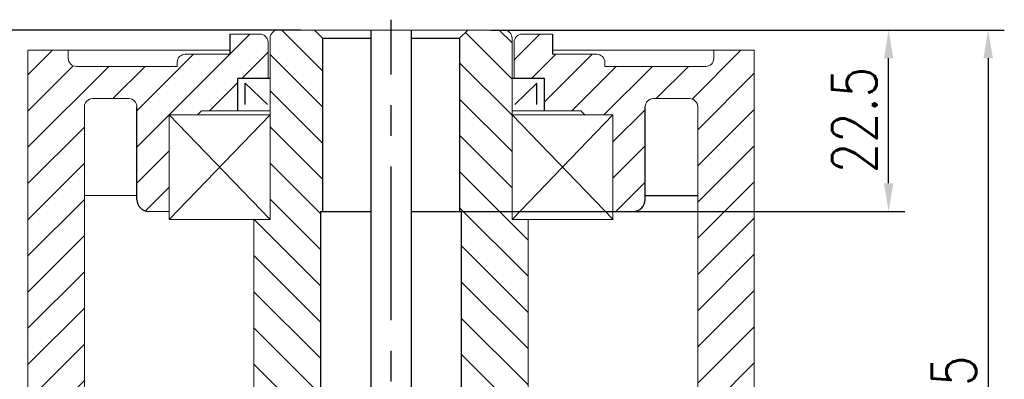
# Model space of a CAD drawing. Header units: inches. Extents: x 837 to 6223, y -2862 to 3098.
# Tile 33 of 139: x 4903 to 5025, y -2602 to -2557. Entities that reach past the tile are written whole.
import ezdxf

# ---------------------------------------------------------------- set-up
doc = ezdxf.new("R2010")
doc.units = ezdxf.units.IN
doc.header["$LTSCALE"] = 10
doc.header["$MEASUREMENT"] = 0
doc.linetypes.add('CENTER', pattern=[10.159999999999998, 6.35, -1.27, 1.27, -1.27])
for name, color, linetype in [('1轮廓实线层', 7, 'Continuous'), ('2细线层', 4, 'Continuous'), ('3中心线层', 1, 'CENTER'), ('5剖面线层', 2, 'Continuous'), ('7标注层', 4, 'Continuous')]:
    doc.layers.add(name, color=color, linetype=linetype)
doc.styles.add('TH_GBDIM', font='romans.shx', dxfattribs={"width": 0.8, "bigfont": 'gbcbig.shx'})
doc.dimstyles.new('TH_GBDIM', dxfattribs={"dimtxt": 3.5, "dimasz": 2.5, "dimexe": 2, "dimexo": 0, "dimgap": 1, "dimtad": 1, "dimdec": 4, "dimdsep": 46, "dimtxsty": 'TH_GBDIM', "dimcen": 0.09, "dimclrd": 4, "dimclre": 4, "dimclrt": 3, "dimadec": 0, "dimazin": 0, "dimtfac": 1, "dimtdec": 4, "dimtmove": 0, "dimatfit": 3, "dimfxl": 1, "dimtzin": 0, "dimarcsym": 0})
pattern_1 = [(315, (4300.455799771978, -2839.594950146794), (2.245064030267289, 2.245064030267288), [])]
pattern_2 = [(45, (4399.291464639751, -3068.234338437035), (-2.245064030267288, 2.245064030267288), [])]

# ---------------------------------------------------------------- blocks, each defined once
blk = doc.blocks.new('*D526')
at = {"layer": '7标注层', "color": 4, "lineweight": -2, "transparency": 16777216}
for p, q in [((4961.024124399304, -2558.295662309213), (5012.345905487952, -2558.295662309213)), ((5010.345905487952, -2577.295662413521), (5010.345905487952, -2561.795662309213)), ((4957.4273407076, -2580.795662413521), (5012.345905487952, -2580.795662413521))]:
    blk.add_line(p, q, dxfattribs=at)
at = {"layer": '7标注层', "color": 4, "transparency": 16777216}
for points in [[(5009.762572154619, -2561.795662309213), (5010.929238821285, -2561.795662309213), (5010.345905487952, -2558.295662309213)], [(5009.762572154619, -2577.295662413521), (5010.929238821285, -2577.295662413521), (5010.345905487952, -2580.795662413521)]]:
    blk.add_solid(points, dxfattribs=at)
at = {"layer": 'Defpoints', "color": 0, "transparency": 16777216}
for p in [(4961.024124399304, -2558.295662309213), (5010.345905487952, -2558.295662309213), (4957.4273407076, -2580.795662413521)]:
    blk.add_point(p, dxfattribs=at)
at = {"layer": '7标注层', "color": 3, "transparency": 16777216, "insert": (5006.095905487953, -2569.451203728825), "char_height": 5.5, "attachment_point": 5, "rotation": 90, "style": 'TH_GBDIM'}
blk.add_mtext('22.5', dxfattribs=at)
blk = doc.blocks.new('*D528')
at = {"layer": '7标注层', "color": 4, "lineweight": -2, "transparency": 16777216}
for p, q in [((4961.024124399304, -2558.295662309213), (5024.681354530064, -2558.295662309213)), ((5022.681354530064, -2561.795662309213), (5022.681354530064, -2643.295662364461)), ((4963.677342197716, -2646.795662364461), (5024.681354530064, -2646.795662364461))]:
    blk.add_line(p, q, dxfattribs=at)
at = {"layer": '7标注层', "color": 4, "transparency": 16777216}
for points in [[(5022.098021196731, -2561.795662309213), (5023.264687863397, -2561.795662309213), (5022.681354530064, -2558.295662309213)], [(5022.098021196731, -2643.295662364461), (5023.264687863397, -2643.295662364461), (5022.681354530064, -2646.795662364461)]]:
    blk.add_solid(points, dxfattribs=at)
at = {"layer": 'Defpoints', "color": 0, "transparency": 16777216}
for p in [(4961.024124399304, -2558.295662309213), (4963.677342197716, -2646.795662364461), (5022.681354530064, -2646.795662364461)]:
    blk.add_point(p, dxfattribs=at)
at = {"layer": '7标注层', "color": 3, "transparency": 16777216, "insert": (5018.431354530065, -2605.273045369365), "char_height": 5.5, "attachment_point": 5, "rotation": 90, "style": 'TH_GBDIM'}
blk.add_mtext('88.5', dxfattribs=at)
blk = doc.blocks.new('*D529')
at = {"layer": '7标注层', "color": 4, "lineweight": -2, "transparency": 16777216}
for p, q in [((4937.491164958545, -2558.295662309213), (4890.74195325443, -2558.295662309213)), ((4892.74195325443, -2561.795662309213), (4892.74195325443, -2637.295668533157)), ((4939.777341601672, -2640.795668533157), (4890.74195325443, -2640.795668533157))]:
    blk.add_line(p, q, dxfattribs=at)
at = {"layer": '7标注层', "color": 4, "transparency": 16777216}
for points in [[(4892.158619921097, -2561.795662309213), (4893.325286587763, -2561.795662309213), (4892.74195325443, -2558.295662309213)], [(4892.158619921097, -2637.295668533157), (4893.325286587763, -2637.295668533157), (4892.74195325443, -2640.795668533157)]]:
    blk.add_solid(points, dxfattribs=at)
at = {"layer": 'Defpoints', "color": 0, "transparency": 16777216}
for p in [(4937.491164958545, -2558.295662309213), (4892.74195325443, -2640.795668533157), (4939.777341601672, -2640.795668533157)]:
    blk.add_point(p, dxfattribs=at)
at = {"layer": '7标注层', "color": 3, "transparency": 16777216, "insert": (4888.491953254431, -2599.545665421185), "char_height": 5.5, "attachment_point": 5, "rotation": 90, "style": 'TH_GBDIM'}
blk.add_mtext('82.5', dxfattribs=at)

msp = doc.modelspace()

# ---------------------------------------------------------------- hatches: boundary and pattern name
at = {"layer": '5剖面线层'}
h = msp.add_hatch(dxfattribs=at)
h.set_pattern_fill('ANSI31', color=256)
h.set_pattern_definition(pattern_2)
h.paths.add_polyline_path([(4903.67733981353, -2560.795660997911), (4908.677342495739, -2560.795660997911), (4908.677342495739, -2561.795661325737, 0.4142135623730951), (4909.677342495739, -2562.795661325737), (4922.177340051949, -2562.795661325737), (4922.177340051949, -2562.295662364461, -0.414213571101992), (4923.177340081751, -2561.295662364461), (4928.677342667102, -2561.295662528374), (4928.677342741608, -2558.795662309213), (4932.427342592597, -2558.795662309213, -0.4142135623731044), (4933.427342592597, -2559.795662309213), (4933.427342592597, -2564.295662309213), (4929.677342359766, -2564.295662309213), (4929.677342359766, -2568.295661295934), (4925.177343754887, -2568.295661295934), (4924.677342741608, -2568.795662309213), (4921.177341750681, -2568.795662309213), (4921.177341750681, -2580.795662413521), (4918.67734109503, -2580.795662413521, -0.4142135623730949), (4917.17734109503, -2579.295662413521), (4917.17734109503, -2567.795662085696, 0.4142135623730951), (4916.17734109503, -2566.795662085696), (4911.677342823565, -2566.795662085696, 0.4142135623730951), (4910.677342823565, -2567.795662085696), (4910.677342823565, -2627.795662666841), (4909.677340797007, -2627.795662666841), (4909.677340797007, -2633.795663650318), (4903.677341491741, -2633.795663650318)])
h = msp.add_hatch(dxfattribs=at)
h.set_pattern_fill('ANSI31', color=256, angle=270)
h.set_pattern_definition(pattern_1)
h.paths.add_polyline_path([(4939.927341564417, -2580.795662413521), (4940.177341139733, -2580.795662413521), (4940.177341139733, -2559.295662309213), (4939.177341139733, -2558.295662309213), (4934.677341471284, -2558.295662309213, 0.4142135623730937), (4933.677341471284, -2559.295662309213), (4933.677341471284, -2581.795662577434), (4931.677341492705, -2581.795662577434), (4931.677341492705, -2606.795662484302), (4933.677341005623, -2606.795662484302), (4933.677341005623, -2620.795661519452), (4933.677341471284, -2620.795661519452), (4933.677341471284, -2646.795662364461), (4939.177342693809, -2646.795662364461), (4940.177341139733, -2645.795663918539), (4940.177341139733, -2641.895660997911), (4939.777342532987, -2641.895660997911), (4939.777341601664, -2640.795660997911), (4940.177341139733, -2640.795660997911), (4940.177341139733, -2626.795662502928), (4939.927341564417, -2626.795662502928)])
h = msp.add_hatch(dxfattribs=at)
h.set_pattern_fill('ANSI31', color=256, angle=270)
h.set_pattern_definition(pattern_1)
h.paths.add_polyline_path([(4957.427341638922, -2580.795662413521), (4957.177342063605, -2580.795662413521), (4957.177342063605, -2559.295662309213), (4958.177342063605, -2558.295662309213), (4962.677341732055, -2558.295662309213, -0.4142135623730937), (4963.677341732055, -2559.295662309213), (4963.677341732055, -2581.795662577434), (4965.677341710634, -2581.795662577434), (4965.677341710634, -2606.795662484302), (4963.677342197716, -2606.795662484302), (4963.677342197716, -2620.795661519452), (4963.677341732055, -2620.795661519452), (4963.677341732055, -2646.795662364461), (4958.177340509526, -2646.795662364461), (4957.177342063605, -2645.795663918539), (4957.177342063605, -2641.895660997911), (4957.577340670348, -2641.895660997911), (4957.577341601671, -2640.795660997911), (4957.177342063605, -2640.795660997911), (4957.177342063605, -2626.795662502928), (4957.427341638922, -2626.795662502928)])
h = msp.add_hatch(dxfattribs=at)
h.set_pattern_fill('ANSI31', color=256)
h.set_pattern_definition(pattern_2)
h.paths.add_polyline_path([(4987.6773407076, -2562.795661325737), (4975.17734315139, -2562.795661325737), (4975.17734315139, -2562.295662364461, 0.414213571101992), (4974.177343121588, -2561.295662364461), (4968.677340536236, -2561.295662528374), (4968.677340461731, -2558.795662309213), (4964.927340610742, -2558.795662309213, 0.4142135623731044), (4963.927340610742, -2559.795662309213), (4963.927340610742, -2564.295662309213), (4967.677340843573, -2564.295662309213), (4967.677340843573, -2568.295661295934), (4972.177339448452, -2568.295661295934), (4972.677340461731, -2568.795662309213), (4976.177341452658, -2568.795662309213), (4976.177341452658, -2580.795662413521), (4978.677342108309, -2580.795662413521, 0.4142135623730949), (4980.177342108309, -2579.295662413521), (4980.177342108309, -2567.795662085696, -0.4142135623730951), (4981.177342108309, -2566.795662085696), (4985.677340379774, -2566.795662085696, -0.4142135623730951), (4986.677340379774, -2567.795662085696), (4986.677340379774, -2627.795662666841), (4987.677342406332, -2627.795662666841), (4987.677342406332, -2633.795663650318), (4993.677341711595, -2633.795663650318), (4993.677343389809, -2560.795660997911), (4988.6773407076, -2560.795660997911), (4988.6773407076, -2561.795661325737, -0.4142135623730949)])

# ---------------------------------------------------------------- linework, layer by layer
at = {"color": 7, "linetype": 'Continuous', "lineweight": 15}
for p, q in [((4928.677340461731, -2558.795662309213), (4932.427340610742, -2558.795662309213)), ((4934.677341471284, -2558.295662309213), (4962.677341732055, -2558.295662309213)), ((4964.927340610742, -2558.795662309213), (4966.158721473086, -2558.795662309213)), ((4964.927340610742, -2558.795662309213), (4968.677340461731, -2558.795662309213)), ((4933.427340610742, -2559.795662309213), (4933.427340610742, -2564.295662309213)), ((4933.677341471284, -2559.295662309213), (4933.677341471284, -2581.795662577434)), ((4963.677342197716, -2581.795662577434), (4963.677341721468, -2559.295516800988)), ((4963.927340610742, -2564.295662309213), (4963.927340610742, -2559.795662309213)), ((4903.67733981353, -2560.795660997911), (4903.677341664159, -2641.295662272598)), ((4903.677341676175, -2567.795664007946), (4903.677341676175, -2560.795660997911)), ((4903.677341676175, -2560.795660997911), (4928.677340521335, -2560.795660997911)), ((4908.677340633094, -2561.795661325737), (4908.677340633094, -2560.795660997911)), ((4923.177341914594, -2561.29566201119), (4928.677340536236, -2561.29566083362)), ((4968.677340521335, -2560.795660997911), (4993.677343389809, -2560.795660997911)), ((4974.177343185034, -2561.295662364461), (4968.677340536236, -2561.295662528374)), ((4988.6773407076, -2560.795660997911), (4988.6773407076, -2561.795661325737)), ((4993.677343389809, -2560.795660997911), (4993.677341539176, -2641.295662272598)), ((4922.177341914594, -2562.29566201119), (4922.177341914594, -2562.795661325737)), ((4975.17734315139, -2562.795661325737), (4975.17734315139, -2562.295662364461)), ((4909.677340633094, -2562.795661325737), (4922.177341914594, -2562.795661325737)), ((4975.17734315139, -2562.795661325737), (4987.6773407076, -2562.795661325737)), ((4916.17734109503, -2566.795662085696), (4911.67734096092, -2566.795662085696)), ((4985.677340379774, -2566.795662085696), (4981.177342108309, -2566.795662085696)), ((4910.67734096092, -2579.795662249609), (4910.67734096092, -2567.795662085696)), ((4910.677342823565, -2567.795662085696), (4910.677342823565, -2627.795662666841)), ((4925.177340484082, -2568.295661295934), (4933.677340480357, -2568.295661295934)), ((4925.17734147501, -2568.295661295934), (4933.677341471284, -2568.295661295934)), ((4963.677341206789, -2568.295661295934), (4972.17733980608, -2568.295661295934)), ((4963.677342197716, -2568.295661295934), (4972.177340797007, -2568.295661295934)), ((4986.677340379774, -2567.795662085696), (4986.677340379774, -2627.795662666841)), ((4921.177341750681, -2581.795662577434), (4921.177341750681, -2568.795662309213)), ((4933.677341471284, -2568.795662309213), (4921.177341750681, -2568.795662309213)), ((4933.677341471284, -2580.795662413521), (4933.677341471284, -2569.795662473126)), ((4963.677342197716, -2568.795662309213), (4976.177341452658, -2568.795662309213)), ((4976.177341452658, -2581.795662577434), (4976.177341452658, -2568.795662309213)), ((4917.17734109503, -2578.795662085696), (4910.67734096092, -2578.795662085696)), ((4918.67734109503, -2580.795662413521), (4921.177341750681, -2580.795662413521)), ((4978.677342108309, -2580.795662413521), (4976.177341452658, -2580.795662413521)), ((4921.177341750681, -2581.795662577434), (4933.677341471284, -2581.795662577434)), ((4931.677341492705, -2581.795662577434), (4931.677341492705, -2606.795662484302)), ((4976.177341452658, -2581.795662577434), (4963.677342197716, -2581.795662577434)), ((4965.677342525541, -2606.795662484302), (4965.677342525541, -2581.795662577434))]:
    msp.add_line(p, q, dxfattribs=at)
at = {"color": 7}
for p, q in [((4917.17734109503, -2579.295662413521), (4917.17734109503, -2567.795662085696)), ((4980.177342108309, -2579.295662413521), (4980.177342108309, -2567.795662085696))]:
    msp.add_line(p, q, dxfattribs=at)
at = {"color": 7, "linetype": 'Continuous', "lineweight": 15}
for centre, start, end in [((4932.427340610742, -2559.795662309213), 0, 90), ((4934.677341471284, -2559.295662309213), 90, 180), ((4962.677341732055, -2559.295662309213), 0, 90), ((4964.927340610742, -2559.795662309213), 90, 180), ((4923.177341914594, -2562.29566201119), 90, 180), ((4974.17734315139, -2562.295662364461), 0, 89.99999807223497), ((4909.677340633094, -2561.795661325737), 180, 270), ((4987.6773407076, -2561.795661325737), 270, 0), ((4911.67734096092, -2567.795662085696), 90, 180), ((4985.677340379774, -2567.795662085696), 0, 90)]:
    msp.add_arc(centre, 1, start, end, dxfattribs=at)
at = {"color": 7, "lineweight": 15}
for centre, start, end in [((4916.17734109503, -2567.795662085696), 0, 90), ((4981.177342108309, -2567.795662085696), 90, 180)]:
    msp.add_arc(centre, 1, start, end, dxfattribs=at)
at = {"color": 7}
for centre, start, end in [((4918.67734109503, -2579.295662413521), 180, 270), ((4978.677342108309, -2579.295662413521), 270, 0)]:
    msp.add_arc(centre, 1.5, start, end, dxfattribs=at)
at = {"layer": '1轮廓实线层'}
for p, q in [((4928.677340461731, -2558.7956629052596), (4928.677340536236, -2561.2956633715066)), ((4939.177341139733, -2558.295662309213), (4940.177341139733, -2559.295662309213)), ((4946.177342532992, -2558.295662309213), (4946.177342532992, -2646.795662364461)), ((4951.177342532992, -2558.295662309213), (4951.177342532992, -2646.795662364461)), ((4957.177342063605, -2559.295662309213), (4958.177342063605, -2558.295662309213)), ((4968.677340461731, -2558.7956617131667), (4968.677340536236, -2561.2956621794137)), ((4940.177341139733, -2559.295662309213), (4946.177342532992, -2559.295662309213)), ((4951.177342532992, -2559.295662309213), (4957.177342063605, -2559.295662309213)), ((4929.677340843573, -2568.295662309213), (4929.677340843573, -2564.295662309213)), ((4930.590276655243, -2567.530754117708), (4930.590276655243, -2564.89226638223)), ((4930.590276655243, -2564.89226638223), (4933.345217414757, -2567.530754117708)), ((4967.677340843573, -2564.295662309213), (4963.677340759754, -2564.295662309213)), ((4966.764404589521, -2564.89226638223), (4964.009463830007, -2567.530754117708)), ((4966.764404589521, -2567.530754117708), (4966.764404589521, -2564.89226638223)), ((4967.677340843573, -2568.295662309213), (4967.677340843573, -2564.295662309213)), ((4924.677340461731, -2568.795662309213), (4925.177340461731, -2568.295662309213)), ((4972.177340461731, -2568.295662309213), (4972.677340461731, -2568.795662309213)), ((4980.177342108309, -2578.795662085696), (4986.677340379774, -2578.795662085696))]:
    msp.add_line(p, q, dxfattribs=at)
at = {"layer": '1轮廓实线层', "ltscale": 0.5}
for p, q in [((4940.177341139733, -2559.295662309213), (4940.177341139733, -2580.795662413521)), ((4957.177342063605, -2559.295662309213), (4957.177342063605, -2580.795662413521)), ((4939.927341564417, -2580.795662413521), (4939.927341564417, -2626.795662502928)), ((4939.927341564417, -2580.795662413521), (4946.177342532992, -2580.795662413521)), ((4951.177342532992, -2580.795662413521), (4957.4273407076, -2580.795662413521)), ((4957.4273407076, -2626.795662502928), (4957.4273407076, -2580.795662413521))]:
    msp.add_line(p, q, dxfattribs=at)
at = {"layer": '1轮廓实线层', "color": 7}
msp.add_line((4933.677340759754, -2564.295662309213), (4929.677340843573, -2564.295662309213), dxfattribs=at)
at = {"layer": '2细线层'}
for p, q in [((4933.677341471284, -2581.795662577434), (4921.177341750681, -2568.795662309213)), ((4921.177341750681, -2581.795662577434), (4933.677341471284, -2568.795662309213)), ((4976.193190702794, -2581.795662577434), (4963.677342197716, -2568.795662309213)), ((4963.677342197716, -2581.795662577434), (4976.177341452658, -2568.795662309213))]:
    msp.add_line(p, q, dxfattribs=at)
at = {"layer": '3中心线层', "ltscale": 0.3}
msp.add_line((4948.677341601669, -2655.234454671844), (4948.677341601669, -2557.000826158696), dxfattribs=at)

# ---------------------------------------------------------------- dimensions: what is measured, and where the dimension line sits
at = {"layer": '7标注层'}
dim = msp.add_linear_dim(base=(4892.74195325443, -2640.795668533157), p1=(4937.491164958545, -2558.295662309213), p2=(4939.777341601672, -2640.795668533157), angle=90, dimstyle='TH_GBDIM', override={"dimtxt": 5.5, "dimasz": 3.5, "dimgap": 1.5, "dimdec": 1, "dimadec": 1}, dxfattribs=at)
dim.commit()
dim.dimension.update_dxf_attribs({"geometry": '*D529', "text_midpoint": (4888.491953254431, -2599.545665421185)})
for base, p1, p2, picture, middle in [((5010.345905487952, -2558.295662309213), (4957.4273407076, -2580.795662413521), (4961.024124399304, -2558.295662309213), '*D526', (5010.345905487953, -2569.451203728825)), ((5022.681354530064, -2646.795662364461), (4961.024124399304, -2558.295662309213), (4963.677342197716, -2646.795662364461), '*D528', (5022.681354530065, -2605.273045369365))]:
    dim = msp.add_linear_dim(base=base, p1=p1, p2=p2, angle=90, dimstyle='TH_GBDIM', override={"dimtxt": 5.5, "dimasz": 3.5, "dimgap": 1.5, "dimdec": 1, "dimadec": 1}, dxfattribs=at)
    dim.commit()
    dim.dimension.update_dxf_attribs({"geometry": picture, "text_midpoint": middle, "dimtype": 160})

doc.saveas('drawing.dxf')
